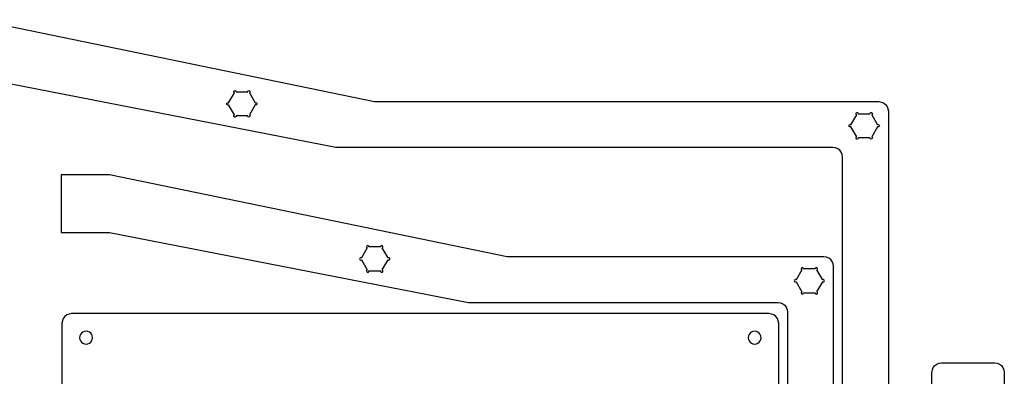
# Model space of a CAD drawing. Extents: x -3 to 2245, y -1140 to 1114.
# Tile 13 of 13: x 1474 to 2245, y 212 to 491. Entities that reach past the tile are written whole.
import ezdxf

# ---------------------------------------------------------------- set-up
doc = ezdxf.new("R2010")
doc.units = 0

msp = doc.modelspace()

# ---------------------------------------------------------------- linework, layer by layer
at = {"layer": 'cutting'}
for p, q in [((1440.5, 491.248), (1752.11, 427.002)), ((1721.88, 391.098), (1440.5, 445.957)), ((1637.89, 426.064), (1642.42, 433.901)), ((1641.94, 434.706), (1642.07, 435.182)), ((1642, 434.378), (1641.94, 434.706)), ((1642.17, 434.104), (1642, 434.378)), ((1642.07, 435.182), (1642.4, 435.521)), ((1642.42, 433.901), (1642.17, 434.104)), ((1642.4, 435.521), (1642.88, 435.65)), ((1642.88, 435.65), (1643.36, 435.521)), ((1643.36, 435.521), (1643.7, 435.182)), ((1643.7, 435.182), (1643.83, 434.706)), ((1643.83, 434.706), (1652.84, 434.706)), ((1652.84, 434.706), (1652.97, 435.182)), ((1652.97, 435.182), (1653.31, 435.521)), ((1653.31, 435.521), (1653.79, 435.65)), ((1653.79, 435.65), (1654.27, 435.521)), ((1654.5, 434.104), (1654.25, 433.901)), ((1654.25, 433.901), (1658.78, 426.064)), ((1654.27, 435.521), (1654.61, 435.182)), ((1654.67, 434.378), (1654.5, 434.104)), ((1654.61, 435.182), (1654.73, 434.706)), ((1654.73, 434.706), (1654.67, 434.378)), ((1636.48, 425.259), (1636.61, 425.736)), ((1636.61, 424.782), (1636.48, 425.259)), ((1636.61, 425.736), (1636.95, 426.075)), ((1636.95, 424.443), (1636.61, 424.782)), ((1636.95, 426.075), (1637.43, 426.204)), ((1637.43, 424.314), (1636.95, 424.443)), ((1637.43, 426.204), (1637.59, 426.185)), ((1637.59, 424.332), (1637.43, 424.314)), ((1637.59, 426.185), (1637.75, 426.136)), ((1637.75, 424.382), (1637.59, 424.332)), ((1637.75, 426.136), (1637.89, 426.064)), ((1637.89, 424.454), (1637.75, 424.382)), ((1642.42, 416.617), (1637.89, 424.454)), ((1658.78, 424.454), (1654.25, 416.617)), ((1658.78, 426.064), (1658.92, 426.136)), ((1658.92, 424.382), (1658.78, 424.454)), ((1658.92, 426.136), (1659.08, 426.185)), ((1659.08, 424.332), (1658.92, 424.382)), ((1659.08, 426.185), (1659.24, 426.204)), ((1659.24, 424.314), (1659.08, 424.332)), ((1659.24, 426.204), (1659.72, 426.075)), ((1659.72, 424.443), (1659.24, 424.314)), ((1659.72, 426.075), (1660.06, 425.736)), ((1660.06, 424.782), (1659.72, 424.443)), ((1660.06, 425.736), (1660.19, 425.259)), ((1660.19, 425.259), (1660.06, 424.782)), ((1752.11, 427.002), (2147.09, 427.002)), ((2147.09, 427.002), (2149.06, 426.639)), ((2149.06, 426.639), (2150.91, 425.97)), ((2150.91, 425.97), (2152.46375, 424.814375)), ((2152.46375, 424.814375), (2153.62, 423.259)), ((1642.17, 416.413), (1642.42, 416.617)), ((1654.25, 416.617), (1654.5, 416.413)), ((2125.31, 408.913), (2129.84, 416.75)), ((2129.36, 417.555), (2129.49, 418.032)), ((2129.42, 417.227), (2129.36, 417.555)), ((2129.59, 416.954), (2129.42, 417.227)), ((2129.49, 418.032), (2129.82, 418.371)), ((2129.84, 416.75), (2129.59, 416.954)), ((2129.82, 418.371), (2130.3, 418.5)), ((2130.3, 418.5), (2130.78, 418.371)), ((2130.78, 418.371), (2131.12, 418.032)), ((2131.12, 418.032), (2131.25, 417.555)), ((2131.25, 417.555), (2140.26, 417.555)), ((2140.26, 417.555), (2140.39, 418.032)), ((2140.39, 418.032), (2140.73, 418.371)), ((2140.73, 418.371), (2141.21, 418.5)), ((2141.21, 418.5), (2141.69, 418.371)), ((2141.92, 416.954), (2141.67, 416.75)), ((2141.67, 416.75), (2146.2, 408.913)), ((2141.69, 418.371), (2142.03, 418.032)), ((2142.09, 417.227), (2141.92, 416.954)), ((2142.03, 418.032), (2142.15, 417.555)), ((2142.15, 417.555), (2142.09, 417.227)), ((2153.62, 423.259), (2154.285, 421.411125)), ((2154.285, 421.411125), (2154.65, 419.444)), ((2154.65, 419.444), (2154.65, 147.452)), ((1641.94, 415.812), (1642, 416.14)), ((1642.05, 415.335), (1641.94, 415.812)), ((1642, 416.14), (1642.17, 416.413)), ((1642.25, 414.996), (1642.05, 415.335)), ((1642.36, 414.867), (1642.25, 414.996)), ((1642.74625, 414.813), (1642.36, 414.867)), ((1643.2, 414.996), (1642.74625, 414.813)), ((1643.68, 415.335), (1643.2, 414.996)), ((1643.83, 415.812), (1643.68, 415.335)), ((1652.84, 415.812), (1643.83, 415.812)), ((1652.97, 415.335), (1652.84, 415.812)), ((1653.31, 414.996), (1652.97, 415.335)), ((1653.79, 414.867), (1653.31, 414.996)), ((1654.27, 414.996), (1653.79, 414.867)), ((1654.61, 415.335), (1654.27, 414.996)), ((1654.5, 416.413), (1654.67, 416.139)), ((1654.73, 415.812), (1654.61, 415.335)), ((1654.67, 416.139), (1654.73, 415.812)), ((2124.03, 408.585), (2124.37, 408.924)), ((2124.37, 408.924), (2124.85, 409.053)), ((2124.85, 409.053), (2125.01, 409.035)), ((2125.01, 409.035), (2125.17, 408.985)), ((2125.17, 408.985), (2125.31, 408.913)), ((2146.2, 408.913), (2146.34, 408.985)), ((2146.34, 408.985), (2146.5, 409.034)), ((2146.5, 409.034), (2146.66, 409.053)), ((2146.66, 409.053), (2147.14, 408.924)), ((2147.14, 408.924), (2147.48, 408.585)), ((2123.9, 408.108), (2124.03, 408.585)), ((2124.03, 407.631), (2123.9, 408.108)), ((2124.37, 407.293), (2124.03, 407.631)), ((2124.85, 407.164), (2124.37, 407.293)), ((2125.01, 407.182), (2124.85, 407.164)), ((2125.17, 407.231), (2125.01, 407.182)), ((2125.31, 407.303), (2125.17, 407.231)), ((2129.84, 399.466), (2125.31, 407.303)), ((2146.2, 407.303), (2141.67, 399.466)), ((2146.34, 407.231), (2146.2, 407.303)), ((2146.5, 407.182), (2146.34, 407.231)), ((2146.66, 407.163), (2146.5, 407.182)), ((2147.14, 407.292), (2146.66, 407.163)), ((2147.48, 407.631), (2147.14, 407.292)), ((2147.48, 408.585), (2147.61, 408.108)), ((2147.61, 408.108), (2147.48, 407.631)), ((2129.36, 398.661), (2129.42, 398.989)), ((2129.47, 398.185), (2129.36, 398.661)), ((2129.42, 398.989), (2129.59, 399.262)), ((2129.67, 397.846), (2129.47, 398.185)), ((2129.59, 399.262), (2129.84, 399.466)), ((2129.78, 397.717), (2129.67, 397.846)), ((2130.16625, 397.66225), (2129.78, 397.717)), ((2130.62, 397.846), (2130.16625, 397.66225)), ((2131.1, 398.185), (2130.62, 397.846)), ((2131.25, 398.661), (2131.1, 398.185)), ((2140.26, 398.661), (2131.25, 398.661)), ((2140.39, 398.185), (2140.26, 398.661)), ((2140.73, 397.846), (2140.39, 398.185)), ((2141.21, 397.717), (2140.73, 397.846)), ((2141.69, 397.846), (2141.21, 397.717)), ((2141.67, 399.466), (2141.92, 399.263)), ((2142.03, 398.185), (2141.69, 397.846)), ((2141.92, 399.263), (2142.09, 398.989)), ((2142.15, 398.661), (2142.03, 398.185)), ((2142.09, 398.989), (2142.15, 398.661)), ((2111.2, 391.104), (1721.88, 391.092)), ((2113.165, 390.740125), (2111.2, 391.104)), ((2115.01, 390.071), (2113.165, 390.740125)), ((2116.5725, 388.915375), (2115.01, 390.071)), ((2117.73, 387.36), (2116.5725, 388.915375)), ((2118.395, 385.51225), (2117.73, 387.36)), ((2118.76, 383.546), (2118.395, 385.51225)), ((2118.76, 147.452), (2118.76, 383.546)), ((1544.49, 369.733), (1506.7, 369.733)), ((1506.7, 369.733), (1506.7, 324.443)), ((1856.09, 305.487), (1544.49, 369.733)), ((1506.7, 324.443), (1544.49, 324.443)), ((1544.49, 324.443), (1825.86, 269.583)), ((1746.4, 312.386), (1741.87, 304.549)), ((1746.05, 313.668), (1745.92, 313.191)), ((1745.92, 313.191), (1745.98, 312.864)), ((1745.98, 312.864), (1746.15, 312.59)), ((1746.39, 314.007), (1746.05, 313.668)), ((1746.15, 312.59), (1746.4, 312.386)), ((1746.86, 314.136), (1746.39, 314.007)), ((1747.34, 314.007), (1746.86, 314.136)), ((1747.68, 313.668), (1747.34, 314.007)), ((1747.81, 313.191), (1747.68, 313.668)), ((1756.83, 313.191), (1747.81, 313.191)), ((1756.96, 313.668), (1756.83, 313.191)), ((1757.29, 314.007), (1756.96, 313.668)), ((1757.77, 314.136), (1757.29, 314.007)), ((1758.25, 314.007), (1757.77, 314.136)), ((1758.24, 312.386), (1758.49, 312.59)), ((1762.76, 304.549), (1758.24, 312.386)), ((1758.59, 313.668), (1758.25, 314.007)), ((1758.49, 312.59), (1758.65, 312.864)), ((1758.72, 313.191), (1758.59, 313.668)), ((1758.65, 312.864), (1758.72, 313.191)), ((1740.59, 304.221), (1740.46, 303.744)), ((1740.46, 303.744), (1740.59, 303.268)), ((1740.93, 304.56), (1740.59, 304.221)), ((1740.59, 303.268), (1740.93, 302.929)), ((1741.41, 304.689), (1740.93, 304.56)), ((1740.93, 302.929), (1741.41, 302.8)), ((1741.58, 304.671), (1741.41, 304.689)), ((1741.41, 302.8), (1741.58, 302.818)), ((1741.73, 304.621), (1741.58, 304.671)), ((1741.58, 302.818), (1741.73, 302.867)), ((1741.87, 304.549), (1741.73, 304.621)), ((1741.73, 302.867), (1741.87, 302.939)), ((1741.87, 302.939), (1746.4, 295.102)), ((1758.24, 295.102), (1762.76, 302.939)), ((1762.9, 304.621), (1762.76, 304.549)), ((1762.76, 302.939), (1762.9, 302.867)), ((1763.06, 304.671), (1762.9, 304.621)), ((1762.9, 302.867), (1763.06, 302.818)), ((1763.23, 304.689), (1763.06, 304.671)), ((1763.06, 302.818), (1763.23, 302.8)), ((1763.7, 304.56), (1763.23, 304.689)), ((1763.23, 302.8), (1763.7, 302.929)), ((1764.04, 304.221), (1763.7, 304.56)), ((1763.7, 302.929), (1764.04, 303.268)), ((1764.17, 303.744), (1764.04, 304.221)), ((1764.04, 303.268), (1764.17, 303.744)), ((2104.11, 305.487), (1856.09, 305.487)), ((2106.075, 305.124), (2104.11, 305.487)), ((2107.92, 304.455), (2106.075, 305.124)), ((2109.4775, 303.299375), (2107.92, 304.455)), ((2110.63, 301.744), (2109.4775, 303.299375)), ((2111.30375, 299.89625), (2110.63, 301.744)), ((1745.98, 294.625), (1745.92, 294.297)), ((1745.92, 294.297), (1746.05, 293.821)), ((1746.15, 294.899), (1745.98, 294.625)), ((1746.05, 293.821), (1746.39, 293.482)), ((1746.4, 295.102), (1746.15, 294.899)), ((1746.39, 293.482), (1746.86, 293.353)), ((1746.86, 293.353), (1747.34, 293.482)), ((1747.34, 293.482), (1747.68, 293.821)), ((1747.68, 293.821), (1747.81, 294.297)), ((1747.81, 294.297), (1756.83, 294.297)), ((1756.83, 294.297), (1756.97, 293.821)), ((1756.97, 293.821), (1757.45, 293.482)), ((1757.45, 293.482), (1757.90375, 293.298625)), ((1757.90375, 293.298625), (1758.29, 293.353)), ((1758.49, 294.899), (1758.24, 295.102)), ((1758.29, 293.353), (1758.4, 293.482)), ((1758.4, 293.482), (1758.61, 293.821)), ((1758.65, 294.625), (1758.49, 294.899)), ((1758.61, 293.821), (1758.72, 294.297)), ((1758.72, 294.297), (1758.65, 294.625)), ((2086.85, 295.235), (2082.33, 287.399)), ((2086.5, 296.517), (2086.37, 296.041)), ((2086.37, 296.041), (2086.43, 295.713)), ((2086.43, 295.713), (2086.6, 295.439)), ((2086.84, 296.856), (2086.5, 296.517)), ((2086.6, 295.439), (2086.85, 295.235)), ((2087.32, 296.985), (2086.84, 296.856)), ((2087.79, 296.856), (2087.32, 296.985)), ((2088.13, 296.517), (2087.79, 296.856)), ((2088.26, 296.041), (2088.13, 296.517)), ((2097.28, 296.041), (2088.26, 296.041)), ((2097.41, 296.517), (2097.28, 296.041)), ((2097.75, 296.856), (2097.41, 296.517)), ((2098.23, 296.985), (2097.75, 296.856)), ((2098.7, 296.856), (2098.23, 296.985)), ((2098.69, 295.235), (2098.94, 295.439)), ((2103.22, 287.399), (2098.69, 295.235)), ((2099.04, 296.517), (2098.7, 296.856)), ((2098.94, 295.439), (2099.11, 295.713)), ((2099.17, 296.041), (2099.04, 296.517)), ((2099.11, 295.713), (2099.17, 296.041)), ((2111.67, 297.93), (2111.30375, 299.89625)), ((2111.67, 25.9377), (2111.67, 297.93)), ((2081.05, 287.07), (2080.92, 286.593)), ((2080.92, 286.593), (2081.05, 286.117)), ((2081.39, 287.409), (2081.05, 287.07)), ((2081.05, 286.117), (2081.39, 285.778)), ((2081.86, 287.538), (2081.39, 287.409)), ((2081.39, 285.778), (2081.86, 285.649)), ((2082.03, 287.52), (2081.86, 287.538)), ((2081.86, 285.649), (2082.03, 285.667)), ((2082.18, 287.471), (2082.03, 287.52)), ((2082.03, 285.667), (2082.18, 285.717)), ((2082.33, 287.399), (2082.18, 287.471)), ((2082.18, 285.717), (2082.33, 285.789)), ((2082.33, 285.789), (2086.85, 277.952)), ((2098.69, 277.952), (2103.22, 285.789)), ((2103.36, 287.471), (2103.22, 287.399)), ((2103.22, 285.789), (2103.36, 285.716)), ((2103.51, 287.52), (2103.36, 287.471)), ((2103.36, 285.716), (2103.51, 285.667)), ((2103.68, 287.538), (2103.51, 287.52)), ((2103.51, 285.667), (2103.68, 285.649)), ((2104.16, 287.409), (2103.68, 287.538)), ((2103.68, 285.649), (2104.16, 285.778)), ((2104.5, 287.071), (2104.16, 287.409)), ((2104.16, 285.778), (2104.5, 286.117)), ((2104.62, 286.594), (2104.5, 287.071)), ((2104.5, 286.117), (2104.62, 286.594)), ((2086.6, 277.748), (2086.43, 277.474)), ((2086.85, 277.952), (2086.6, 277.748)), ((2098.94, 277.748), (2098.69, 277.952)), ((2099.11, 277.474), (2098.94, 277.748)), ((2086.43, 277.474), (2086.37, 277.147)), ((2086.37, 277.147), (2086.5, 276.67)), ((2086.5, 276.67), (2086.84, 276.331)), ((2086.84, 276.331), (2087.32, 276.202)), ((2087.32, 276.202), (2087.79, 276.331)), ((2087.79, 276.331), (2088.13, 276.67)), ((2088.13, 276.67), (2088.26, 277.147)), ((2088.26, 277.147), (2097.28, 277.147)), ((2097.28, 277.147), (2097.43, 276.67)), ((2097.43, 276.67), (2097.9, 276.331)), ((2097.9, 276.331), (2098.35875, 276.148)), ((2098.35875, 276.148), (2098.75, 276.202)), ((2098.75, 276.202), (2098.86, 276.331)), ((2098.86, 276.331), (2099.06, 276.67)), ((2099.06, 276.67), (2099.17, 277.147)), ((2099.17, 277.147), (2099.11, 277.474)), ((1825.86, 269.583), (2068.22, 269.583)), ((2068.22, 269.583), (2070.185, 269.22)), ((2070.185, 269.22), (2072.03, 268.551)), ((2072.03, 268.551), (2073.5875, 267.395375)), ((2073.5875, 267.395375), (2074.74, 265.84)), ((2074.74, 265.84), (2075.41375, 263.99225)), ((2075.41375, 263.99225), (2075.78, 262.026)), ((1507.70125, 255.31425), (1507.34, 253.348)), ((1508.37, 257.162), (1507.70125, 255.31425)), ((1509.52625, 258.71825), (1508.37, 257.162)), ((1511.08, 259.874), (1509.52625, 258.71825)), ((1512.92875, 260.542875), (1511.08, 259.874)), ((1514.89, 260.905), (1512.92875, 260.542875)), ((2061.25, 260.905), (1514.89, 260.905)), ((2063.22, 260.542875), (2061.25, 260.905)), ((2065.07, 259.874), (2063.22, 260.542875)), ((2066.62375, 258.71825), (2065.07, 259.874)), ((2067.78, 257.162), (2066.62375, 258.71825)), ((2068.44875, 255.31425), (2067.78, 257.162)), ((2068.81, 253.348), (2068.44875, 255.31425)), ((2075.78, 262.026), (2075.78, 25.9377)), ((1507.34, 253.348), (1507.34, -1088.44)), ((1524.9075, 246.865875), (1523.66, 246.414)), ((1526.23, 247.113), (1524.9075, 246.865875)), ((1527.5525, 246.865875), (1526.23, 247.113)), ((1528.8, 246.414), (1527.5525, 246.865875)), ((2048.59375, 246.865875), (2047.35, 246.414)), ((2049.92, 247.113), (2048.59375, 246.865875)), ((2051.2425, 246.865875), (2049.92, 247.113)), ((2052.49, 246.414), (2051.2425, 246.865875)), ((2068.81, 5.32785), (2068.81, 253.348)), ((1521.375, 243.336625), (1521.13, 242.012)), ((1521.13, 242.012), (1521.375, 240.68725)), ((1521.83, 244.581), (1521.375, 243.336625)), ((1521.375, 240.68725), (1521.83, 239.442)), ((1522.61, 245.632875), (1521.83, 244.581)), ((1521.83, 239.442), (1522.61, 238.390875)), ((1523.66, 246.414), (1522.61, 245.632875)), ((1529.85375, 245.632875), (1528.8, 246.414)), ((1530.63, 244.581), (1529.85375, 245.632875)), ((1529.85375, 238.390875), (1530.63, 239.442)), ((1531.085, 243.336625), (1530.63, 244.581)), ((1530.63, 239.442), (1531.085, 240.68725)), ((1531.33, 242.012), (1531.085, 243.336625)), ((1531.085, 240.68725), (1531.33, 242.012)), ((2045.06375, 243.336625), (2044.82, 242.012)), ((2044.82, 242.012), (2045.06375, 240.68725)), ((2045.51, 244.581), (2045.06375, 243.336625)), ((2045.06375, 240.68725), (2045.51, 239.442)), ((2046.295, 245.632875), (2045.51, 244.581)), ((2045.51, 239.442), (2046.295, 238.390875)), ((2047.35, 246.414), (2046.295, 245.632875)), ((2053.54, 245.632875), (2052.49, 246.414)), ((2054.32, 244.581), (2053.54, 245.632875)), ((2053.54, 238.390875), (2054.32, 239.442)), ((2054.77125, 243.336625), (2054.32, 244.581)), ((2054.32, 239.442), (2054.77125, 240.68725)), ((2055.02, 242.012), (2054.77125, 243.336625)), ((2054.77125, 240.68725), (2055.02, 242.012)), ((1522.61, 238.390875), (1523.66, 237.609)), ((1523.66, 237.609), (1524.9075, 237.157125)), ((1524.9075, 237.157125), (1526.23, 236.91)), ((1526.23, 236.91), (1527.5525, 237.157125)), ((1527.5525, 237.157125), (1528.8, 237.609)), ((1528.8, 237.609), (1529.85375, 238.390875)), ((2046.295, 238.390875), (2047.35, 237.609)), ((2047.35, 237.609), (2048.59375, 237.157125)), ((2048.59375, 237.157125), (2049.92, 236.91)), ((2049.92, 236.91), (2051.2425, 237.157125)), ((2051.2425, 237.157125), (2052.49, 237.609)), ((2052.49, 237.609), (2053.54, 238.390875)), ((2188.8, 214.839), (2189.16625, 216.805625)), ((2189.16625, 216.805625), (2189.84, 218.653)), ((2189.84, 218.653), (2190.9925, 220.20925)), ((2190.9925, 220.20925), (2192.55, 221.365)), ((2192.55, 221.365), (2194.395, 222.034)), ((2194.395, 222.034), (2196.36, 222.397)), ((2196.36, 222.397), (2237.93, 222.397)), ((2237.93, 222.397), (2239.895, 222.034)), ((2239.895, 222.034), (2241.74, 221.365)), ((2241.74, 221.365), (2243.29375, 220.20925)), ((2243.29375, 220.20925), (2244.45, 218.653)), ((2244.45, 218.653), (2245.1225, 216.805625)), ((2245.1225, 216.805625), (2245.48, 214.839)), ((2188.8, -1126.94), (2188.8, 214.839)), ((2245.48, 214.839), (2245.48, -1126.94))]:
    msp.add_line(p, q, dxfattribs=at)

doc.saveas('drawing.dxf')
